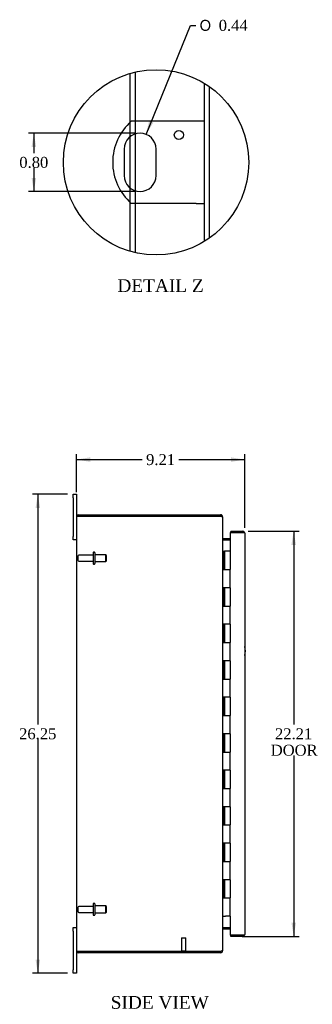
# Model space of a CAD drawing. Header units: inches. Extents: x 6 to 148, y 5 to 99.
# Tile 2 of 7: x 6 to 22, y 33 to 87. Entities that reach past the tile are written whole.
import ezdxf
from ezdxf.enums import TextEntityAlignment as Align

# ---------------------------------------------------------------- set-up
doc = ezdxf.new("R2010")
doc.units = ezdxf.units.IN
doc.header["$MEASUREMENT"] = 0
doc.layers.get('0').update_dxf_attribs({"linetype": 'CONTINUOUS'})
for name, color, linetype in [('COM40153-1', 7, 'CONTINUOUS'), ('COM48438', 7, 'CONTINUOUS'), ('COM71780-10', 7, 'CONTINUOUS'), ('DEFAULT', 7, 'CONTINUOUS'), ('FET07710', 7, 'CONTINUOUS'), ('HNG10620-20B', 7, 'CONTINUOUS'), ('HNG10620-20C', 7, 'CONTINUOUS'), ('STD21878', 7, 'CONTINUOUS'), ('STD26094', 7, 'CONTINUOUS')]:
    doc.layers.add(name, color=color, linetype=linetype)
doc.styles.add('SEACAD_SOLID_EDGE_ANSI1_SY', font='txt')
doc.styles.add('SEACAD_TIMES_NEW_ROMAN', font='times.ttf')

# ---------------------------------------------------------------- blocks, each defined once
blk = doc.blocks.new('GDIMGGROUP5')
at = {"layer": 'DEFAULT', "linetype": 'Continuous'}
for points in [[(9.846, 62.52), (9.096, 62.395), (9.846, 62.27)], [(17.556, 62.52), (17.556, 62.27), (18.306, 62.395)]]:
    blk.add_hatch(color=136, dxfattribs=at).paths.add_polyline_path(points)
at = {"layer": 'DEFAULT', "color": 136, "linetype": 'Continuous'}
for p, q in [((9.096, 60.605), (9.096, 62.695)), ((18.306, 58.662), (18.306, 62.695)), ((9.096, 62.395), (12.695, 62.395)), ((14.707, 62.395), (18.306, 62.395))]:
    blk.add_line(p, q, dxfattribs=at)
at = {"layer": 'DEFAULT', "color": 136, "linetype": 'Continuous', "style": 'SEACAD_TIMES_NEW_ROMAN'}
blk.add_text('9.21', height=0.6, dxfattribs=at).set_placement((12.905, 62.695), align=Align.TOP_LEFT)
blk = doc.blocks.new('GDIMGGROUP6')
at = {"layer": 'DEFAULT', "linetype": 'Continuous'}
for points in [[(6.854, 59.743), (7.104, 59.743), (6.979, 60.493)], [(6.854, 34.993), (6.979, 34.243), (7.104, 34.993)]]:
    blk.add_hatch(color=136, dxfattribs=at).paths.add_polyline_path(points)
at = {"layer": 'DEFAULT', "color": 136, "linetype": 'Continuous'}
for p, q in [((8.609, 60.493), (6.679, 60.493)), ((6.979, 60.493), (6.979, 47.878)), ((6.979, 47.068), (6.979, 34.243)), ((8.609, 34.243), (6.679, 34.243))]:
    blk.add_line(p, q, dxfattribs=at)
at = {"layer": 'DEFAULT', "color": 136, "linetype": 'Continuous', "style": 'SEACAD_TIMES_NEW_ROMAN'}
blk.add_text('26.25', height=0.6, dxfattribs=at).set_placement((5.955, 47.668), align=Align.TOP_LEFT)
blk = doc.blocks.new('GDIMGGROUP21')
at = {"layer": 'DEFAULT', "linetype": 'Continuous'}
for points in [[(21.112, 57.72), (20.987, 58.47), (20.862, 57.72)], [(21.112, 37.015), (20.862, 37.015), (20.987, 36.265)]]:
    blk.add_hatch(color=136, dxfattribs=at).paths.add_polyline_path(points)
at = {"layer": 'DEFAULT', "color": 136, "linetype": 'Continuous'}
for p, q in [((18.498, 58.47), (21.287, 58.47)), ((20.987, 58.47), (20.987, 47.878)), ((20.987, 46.168), (20.987, 36.265)), ((18.169, 36.265), (21.287, 36.265))]:
    blk.add_line(p, q, dxfattribs=at)
at = {"layer": 'DEFAULT', "color": 136, "linetype": 'Continuous', "style": 'SEACAD_TIMES_NEW_ROMAN'}
for s, p in [('22.21', (19.964, 47.668)), ('DOOR', (19.729, 46.768))]:
    blk.add_text(s, height=0.6, dxfattribs=at).set_placement(p, align=Align.TOP_LEFT)
blk = doc.blocks.new('GDIMGGROUP27')
at = {"layer": 'DEFAULT', "linetype": 'Continuous'}
for points in [[(6.637, 79.535), (6.887, 79.535), (6.762, 80.285)], [(6.637, 77.835), (6.762, 77.085), (6.887, 77.835)]]:
    blk.add_hatch(color=136, dxfattribs=at).paths.add_polyline_path(points)
at = {"layer": 'DEFAULT', "color": 136, "linetype": 'Continuous'}
for p, q in [((12.277, 80.285), (6.462, 80.285)), ((6.762, 80.285), (6.762, 79.195)), ((6.762, 78.385), (6.762, 77.085)), ((12.277, 77.085), (6.462, 77.085))]:
    blk.add_line(p, q, dxfattribs=at)
at = {"layer": 'DEFAULT', "color": 136, "linetype": 'Continuous', "style": 'SEACAD_TIMES_NEW_ROMAN'}
blk.add_text('0.80', height=0.6, dxfattribs=at).set_placement((5.966, 78.985), align=Align.TOP_LEFT)
blk = doc.blocks.new('GDIMGGROUP28')
at = {"layer": 'DEFAULT', "linetype": 'Continuous'}
blk.add_hatch(color=136, dxfattribs=at).paths.add_polyline_path([(13.071, 80.963), (12.905, 80.221), (13.303, 80.869)])
at = {"layer": 'DEFAULT', "color": 136, "linetype": 'Continuous'}
for p, q in [((12.905, 80.221), (15.328, 86.195)), ((15.328, 86.195), (15.628, 86.195))]:
    blk.add_line(p, q, dxfattribs=at)
for s, style, p in [('O', 'SEACAD_SOLID_EDGE_ANSI1_SY', (15.838, 86.495)), ('0.44', 'SEACAD_TIMES_NEW_ROMAN', (16.882, 86.495))]:
    blk.add_text(s, height=0.6, dxfattribs=dict(at, style=style)).set_placement(p, align=Align.TOP_LEFT)

msp = doc.modelspace()

# ---------------------------------------------------------------- linework, layer by layer
at = {"color": 7}
msp.add_circle((13.451, 78.685), 5.075, dxfattribs=at)
at = {"layer": 'COM40153-1', "color": 7}
for p, q in [((15.645, 80.935), (12.093, 80.935)), ((16.077, 80.935), (15.645, 80.935)), ((11.703, 79.411), (11.703, 77.959)), ((13.451, 77.959), (13.451, 79.411)), ((15.645, 76.435), (12.093, 76.435)), ((15.645, 76.435), (16.077, 76.435))]:
    msp.add_line(p, q, dxfattribs=at)
msp.add_circle((14.701, 80.187), 0.25, dxfattribs=at)
for centre, radius, start, end in [((14.077, 78.685), 3, 131.4096, 228.5904), ((12.577, 79.411), 0.874, 0, 180), ((12.577, 77.959), 0.874, 180, 0), ((17.596, 51.908), 0.75, 341.2031, 18.7969)]:
    msp.add_arc(centre, radius, start, end, dxfattribs=at)
at = {"layer": 'COM48438', "color": 7}
for p, q in [((12.025, 83.555), (12.025, 80.873)), ((12.313, 83.631), (12.313, 80.935)), ((16.077, 83.028), (16.077, 74.342)), ((16.365, 82.84), (16.365, 74.53)), ((12.025, 80.873), (12.025, 80.088)), ((12.313, 80.935), (12.313, 80.244)), ((12.025, 80.088), (12.025, 77.281)), ((12.313, 80.244), (12.313, 77.126)), ((12.025, 77.281), (12.025, 76.496)), ((12.313, 77.126), (12.313, 76.435)), ((12.025, 76.496), (12.025, 73.814)), ((12.313, 76.435), (12.313, 73.739)), ((9.204, 59.368), (16.988, 59.368)), ((16.988, 59.296), (16.988, 59.368)), ((9.096, 59.26), (9.096, 35.476)), ((9.204, 59.296), (9.102, 59.296)), ((9.102, 59.296), (9.204, 59.296)), ((16.988, 59.296), (9.204, 59.296)), ((9.204, 59.296), (16.988, 59.296)), ((17.072, 59.26), (17.096, 59.26)), ((17.096, 59.26), (17.096, 59.235)), ((17.096, 59.234), (17.096, 35.501)), ((17.132, 58.065), (17.132, 57.993)), ((17.132, 58.065), (17.511, 58.065)), ((17.132, 57.993), (17.511, 57.993)), ((17.511, 57.979), (17.132, 57.979)), ((17.132, 36.756), (17.511, 36.756)), ((17.132, 36.743), (17.511, 36.743)), ((17.132, 36.671), (17.132, 36.743)), ((17.132, 36.671), (17.511, 36.671)), ((9.204, 35.44), (9.102, 35.44)), ((9.102, 35.44), (9.204, 35.44)), ((9.204, 35.44), (16.988, 35.44)), ((16.988, 35.44), (9.204, 35.44)), ((16.988, 35.368), (9.204, 35.368)), ((16.988, 35.44), (16.988, 35.368)), ((17.072, 35.476), (17.096, 35.476)), ((17.096, 35.5), (17.096, 35.476))]:
    msp.add_line(p, q, dxfattribs=at)
for centre, radius, start, end in [((9.204, 59.26), 0.108, 90, 160.5288), ((16.988, 59.26), 0.108, 0, 90), ((9.204, 59.26), 0.108, 160.5288, 180), ((16.988, 59.26), 0.036, 51.2767, 90), ((17.132, 58.101), 0.036, 180, 270), ((17.132, 58.101), 0.108, 259.6031, 270), ((17.132, 36.635), 0.108, 90, 100.3965), ((17.132, 36.635), 0.036, 90, 180), ((9.204, 35.476), 0.108, 180, 199.4712), ((9.204, 35.476), 0.108, 199.4712, 270), ((16.988, 35.476), 0.108, 270, 360), ((16.988, 35.476), 0.036, 270, 308.7233)]:
    msp.add_arc(centre, radius, start, end, dxfattribs=at)
for centre, start_param, end_param in [((9.204, 59.26), 2.801756, 3.141593), ((9.204, 35.476), 3.141593, 3.48143)]:
    msp.add_ellipse(centre, major_axis=(0.108, 0), ratio=0.997813, start_param=start_param, end_param=end_param, dxfattribs=at)
for points, knots in [([(16.988, 59.296), (17.002, 59.29), (17.017, 59.285), (17.043, 59.275), (17.055, 59.27), (17.075, 59.26), (17.083, 59.254), (17.093, 59.244), (17.096, 59.239), (17.096, 59.234)], [0, 0, 0, 0, 0.25, 0.25, 0.5, 0.5, 0.75, 0.75, 1, 1, 1, 1]), ([(17.096, 58.083), (17.096, 58.072), (17.097, 58.062), (17.099, 58.041), (17.101, 58.031), (17.104, 58.017), (17.106, 58.012), (17.109, 58.003), (17.111, 57.998), (17.116, 57.99), (17.119, 57.987), (17.123, 57.982), (17.125, 57.981), (17.129, 57.98), (17.13, 57.979), (17.132, 57.979)], [0, 0, 0, 0, 0.25, 0.25, 0.5, 0.5, 0.625, 0.625, 0.75, 0.75, 0.875, 0.875, 0.9375, 0.9375, 1, 1, 1, 1]), ([(17.132, 36.756), (17.13, 36.756), (17.129, 36.756), (17.125, 36.754), (17.123, 36.753), (17.119, 36.749), (17.116, 36.745), (17.111, 36.737), (17.109, 36.733), (17.106, 36.723), (17.104, 36.719), (17.101, 36.704), (17.099, 36.694), (17.097, 36.673), (17.096, 36.663), (17.096, 36.653)], [0, 0, 0, 0, 0.0625, 0.0625, 0.125, 0.125, 0.25, 0.25, 0.375, 0.375, 0.5, 0.5, 0.75, 0.75, 1, 1, 1, 1]), ([(17.096, 35.501), (17.096, 35.496), (17.093, 35.491), (17.083, 35.481), (17.075, 35.476), (17.055, 35.465), (17.043, 35.46), (17.017, 35.45), (17.002, 35.445), (16.988, 35.44)], [0, 0, 0, 0, 0.25, 0.25, 0.5, 0.5, 0.75, 0.75, 1, 1, 1, 1])]:
    msp.add_open_spline(points, degree=3, knots=knots, dxfattribs=at)
at = {"layer": 'COM71780-10', "color": 7}
for p, q in [((18.198, 58.398), (17.511, 58.398)), ((17.511, 58.398), (17.511, 57.368)), ((17.539, 58.47), (17.539, 58.398)), ((17.539, 58.47), (18.198, 58.47)), ((17.539, 58.398), (18.198, 58.398)), ((18.3, 58.398), (18.198, 58.398)), ((18.198, 58.398), (18.3, 58.398)), ((18.306, 58.362), (18.306, 36.373)), ((17.511, 37.368), (17.511, 36.337)), ((17.511, 36.337), (18.198, 36.337)), ((17.539, 36.265), (17.539, 36.337)), ((18.198, 36.337), (17.539, 36.337)), ((18.198, 36.265), (17.539, 36.265)), ((18.198, 36.337), (18.3, 36.337)), ((18.3, 36.337), (18.198, 36.337))]:
    msp.add_line(p, q, dxfattribs=at)
for centre, start, end in [((18.198, 58.362), 19.4712, 90), ((18.198, 58.362), 0, 19.4712), ((18.198, 36.373), 270, 340.5288), ((18.198, 36.373), 340.5288, 360)]:
    msp.add_arc(centre, 0.108, start, end, dxfattribs=at)
for centre, start_param, end_param in [((18.198, 58.362), 3.141593, 3.48143), ((18.198, 36.373), 2.801756, 3.141593)]:
    msp.add_ellipse(centre, major_axis=(-0.108, 0), ratio=0.997813, start_param=start_param, end_param=end_param, dxfattribs=at)
at = {"layer": 'FET07710', "color": 7}
for p, q in [((8.909, 60.305), (8.909, 60.493)), ((8.909, 60.493), (9.096, 60.493)), ((9.096, 60.493), (9.096, 60.305)), ((8.909, 60.305), (8.909, 58.18)), ((9.096, 60.305), (9.096, 59.26)), ((8.909, 57.993), (8.909, 58.18)), ((9.096, 57.993), (8.909, 57.993)), ((8.909, 36.555), (8.909, 36.743)), ((8.909, 36.743), (9.096, 36.743)), ((8.909, 36.555), (8.909, 34.43)), ((9.096, 35.476), (9.096, 34.43)), ((8.909, 34.243), (8.909, 34.43)), ((9.096, 34.243), (8.909, 34.243)), ((9.096, 34.43), (9.096, 34.243))]:
    msp.add_line(p, q, dxfattribs=at)
at = {"layer": 'HNG10620-20B', "color": 7}
for p, q in [((17.096, 57.368), (17.122, 57.368)), ((17.122, 57.368), (17.14, 57.368)), ((17.14, 57.368), (17.182, 57.368)), ((17.14, 57.368), (17.14, 56.368)), ((17.182, 57.368), (17.182, 56.368)), ((17.14, 56.368), (17.249, 56.368)), ((17.249, 56.368), (17.511, 56.368)), ((17.511, 55.368), (17.511, 56.368)), ((17.249, 55.368), (17.14, 55.368)), ((17.14, 55.368), (17.14, 54.368)), ((17.182, 55.368), (17.182, 54.368)), ((17.511, 55.368), (17.249, 55.368)), ((17.14, 54.368), (17.249, 54.368)), ((17.249, 54.368), (17.511, 54.368)), ((17.511, 53.368), (17.511, 54.368)), ((17.249, 53.368), (17.14, 53.368)), ((17.14, 53.368), (17.14, 52.368)), ((17.182, 53.368), (17.182, 52.368)), ((17.511, 53.368), (17.249, 53.368)), ((17.14, 52.368), (17.249, 52.368)), ((17.249, 52.368), (17.511, 52.368)), ((17.511, 51.368), (17.511, 52.368)), ((17.249, 51.368), (17.14, 51.368)), ((17.14, 51.368), (17.14, 50.368)), ((17.182, 51.368), (17.182, 50.368)), ((17.511, 51.368), (17.249, 51.368)), ((17.14, 50.368), (17.249, 50.368)), ((17.249, 50.368), (17.511, 50.368)), ((17.511, 49.368), (17.511, 50.368)), ((17.249, 49.368), (17.14, 49.368)), ((17.14, 49.368), (17.14, 48.368)), ((17.182, 49.368), (17.182, 48.368)), ((17.511, 49.368), (17.249, 49.368)), ((17.14, 48.368), (17.249, 48.368)), ((17.249, 48.368), (17.511, 48.368)), ((17.511, 47.368), (17.511, 48.368)), ((17.249, 47.368), (17.14, 47.368)), ((17.14, 47.368), (17.14, 46.368)), ((17.182, 47.368), (17.182, 46.368)), ((17.511, 47.368), (17.249, 47.368)), ((17.14, 46.368), (17.249, 46.368)), ((17.249, 46.368), (17.511, 46.368)), ((17.511, 45.368), (17.511, 46.368)), ((17.249, 45.368), (17.14, 45.368)), ((17.14, 45.368), (17.14, 44.368)), ((17.182, 45.368), (17.182, 44.368)), ((17.511, 45.368), (17.249, 45.368)), ((17.14, 44.368), (17.249, 44.368)), ((17.249, 44.368), (17.511, 44.368)), ((17.511, 43.368), (17.511, 44.368)), ((17.249, 43.368), (17.14, 43.368)), ((17.14, 43.368), (17.14, 42.368)), ((17.182, 43.368), (17.182, 42.368)), ((17.511, 43.368), (17.249, 43.368)), ((17.14, 42.368), (17.249, 42.368)), ((17.249, 42.368), (17.511, 42.368)), ((17.511, 41.368), (17.511, 42.368)), ((17.249, 41.368), (17.14, 41.368)), ((17.14, 41.368), (17.14, 40.368)), ((17.182, 41.368), (17.182, 40.368)), ((17.511, 41.368), (17.249, 41.368)), ((17.14, 40.368), (17.249, 40.368)), ((17.249, 40.368), (17.511, 40.368)), ((17.511, 39.368), (17.511, 40.368)), ((17.249, 39.368), (17.14, 39.368)), ((17.14, 39.368), (17.14, 38.368)), ((17.182, 39.368), (17.182, 38.368)), ((17.511, 39.368), (17.249, 39.368)), ((17.14, 38.368), (17.249, 38.368)), ((17.249, 38.368), (17.511, 38.368)), ((17.511, 37.368), (17.511, 38.368)), ((17.096, 37.368), (17.122, 37.368)), ((17.122, 37.368), (17.249, 37.368)), ((17.511, 37.368), (17.249, 37.368))]:
    msp.add_line(p, q, dxfattribs=at)
at = {"layer": 'HNG10620-20C', "color": 7}
for p, q in [((17.511, 57.368), (17.204, 57.368)), ((17.204, 57.368), (17.204, 56.368)), ((17.511, 57.368), (17.511, 56.368)), ((17.249, 56.368), (17.511, 56.368)), ((17.511, 55.368), (17.511, 56.368)), ((17.204, 55.368), (17.204, 54.368)), ((17.511, 55.368), (17.249, 55.368)), ((17.511, 55.368), (17.511, 54.368)), ((17.249, 54.368), (17.511, 54.368)), ((17.511, 53.368), (17.511, 54.368)), ((17.204, 53.368), (17.204, 52.368)), ((17.511, 53.368), (17.249, 53.368)), ((17.511, 53.368), (17.511, 52.368)), ((17.249, 52.368), (17.511, 52.368)), ((17.511, 51.368), (17.511, 52.368)), ((17.204, 51.368), (17.204, 50.368)), ((17.511, 51.368), (17.249, 51.368)), ((17.511, 51.368), (17.511, 50.368)), ((17.249, 50.368), (17.511, 50.368)), ((17.511, 49.368), (17.511, 50.368)), ((17.204, 49.368), (17.204, 48.368)), ((17.511, 49.368), (17.249, 49.368)), ((17.511, 49.368), (17.511, 48.368)), ((17.249, 48.368), (17.511, 48.368)), ((17.511, 47.368), (17.511, 48.368)), ((17.204, 47.368), (17.204, 46.368)), ((17.511, 47.368), (17.249, 47.368)), ((17.511, 47.368), (17.511, 46.368)), ((17.249, 46.368), (17.511, 46.368)), ((17.511, 45.368), (17.511, 46.368)), ((17.204, 45.368), (17.204, 44.368)), ((17.511, 45.368), (17.249, 45.368)), ((17.511, 45.368), (17.511, 44.368)), ((17.249, 44.368), (17.511, 44.368)), ((17.511, 43.368), (17.511, 44.368)), ((17.204, 43.368), (17.204, 42.368)), ((17.511, 43.368), (17.249, 43.368)), ((17.511, 43.368), (17.511, 42.368)), ((17.249, 42.368), (17.511, 42.368)), ((17.511, 41.368), (17.511, 42.368)), ((17.204, 41.368), (17.204, 40.368)), ((17.511, 41.368), (17.249, 41.368)), ((17.511, 41.368), (17.511, 40.368)), ((17.249, 40.368), (17.511, 40.368)), ((17.511, 39.368), (17.511, 40.368)), ((17.204, 39.368), (17.204, 38.368)), ((17.511, 39.368), (17.249, 39.368)), ((17.511, 39.368), (17.511, 38.368)), ((17.249, 38.368), (17.511, 38.368)), ((17.511, 37.368), (17.511, 38.368))]:
    msp.add_line(p, q, dxfattribs=at)
at = {"layer": 'STD21878', "color": 7}
for p, q in [((14.839, 36.19), (15.089, 36.19)), ((14.839, 36.19), (14.839, 35.471)), ((15.089, 35.471), (15.089, 36.19)), ((14.824, 35.471), (15.105, 35.471)), ((14.824, 35.471), (14.824, 35.44)), ((14.824, 35.44), (14.824, 35.44)), ((15.105, 35.44), (15.105, 35.471)), ((15.105, 35.44), (15.105, 35.44))]:
    msp.add_line(p, q, dxfattribs=at)
at = {"layer": 'STD26094', "color": 7}
for p, q in [((10.005, 57.288), (10.005, 56.698)), ((10.075, 57.318), (10.035, 57.318)), ((10.105, 57.288), (10.105, 56.698)), ((9.168, 57.098), (9.168, 56.888)), ((10.005, 57.158), (9.228, 57.158)), ((9.228, 56.828), (10.005, 56.828)), ((10.035, 56.668), (10.075, 56.668)), ((10.693, 57.18), (10.105, 57.18)), ((10.105, 56.805), (10.693, 56.805)), ((10.693, 57.18), (10.693, 56.805)), ((10.73, 57.143), (10.693, 57.18)), ((10.693, 56.805), (10.73, 56.843)), ((10.73, 56.843), (10.73, 57.143)), ((9.168, 37.848), (9.168, 37.638)), ((10.005, 37.908), (9.228, 37.908)), ((10.005, 38.038), (10.005, 37.448)), ((10.075, 38.068), (10.035, 38.068)), ((10.105, 38.038), (10.105, 37.448)), ((10.693, 37.93), (10.105, 37.93)), ((10.693, 37.93), (10.693, 37.555)), ((10.73, 37.893), (10.693, 37.93)), ((10.73, 37.593), (10.73, 37.893)), ((9.228, 37.578), (10.005, 37.578)), ((10.035, 37.418), (10.075, 37.418)), ((10.105, 37.555), (10.693, 37.555)), ((10.693, 37.555), (10.73, 37.593))]:
    msp.add_line(p, q, dxfattribs=at)
for centre, radius, start, end in [((10.035, 57.288), 0.03, 90, 180), ((10.075, 57.288), 0.03, 0, 90), ((9.228, 57.098), 0.06, 90, 180), ((9.228, 56.888), 0.06, 180, 270), ((10.035, 56.698), 0.03, 180, 270), ((10.075, 56.698), 0.03, 270, 0), ((9.228, 37.848), 0.06, 90, 180), ((10.035, 38.038), 0.03, 90, 180), ((10.075, 38.038), 0.03, 0, 90), ((9.228, 37.638), 0.06, 180, 270), ((10.035, 37.448), 0.03, 180, 270), ((10.075, 37.448), 0.03, 270, 0)]:
    msp.add_arc(centre, radius, start, end, dxfattribs=at)

# ---------------------------------------------------------------- block references
at = {"layer": 'DEFAULT', "color": 7}
for name in ['GDIMGGROUP28', 'GDIMGGROUP27', 'GDIMGGROUP5', 'GDIMGGROUP6', 'GDIMGGROUP21']:
    msp.add_blockref(name, (0, 0), dxfattribs=at)

# ---------------------------------------------------------------- texts
at = {"layer": 'DEFAULT', "color": 7, "style": 'SEACAD_TIMES_NEW_ROMAN'}
for s, p in [('DETAIL Z', (11.334, 72.279)), ('SIDE VIEW', (10.969, 32.994))]:
    msp.add_text(s, height=0.7, dxfattribs=at).set_placement(p, align=Align.TOP_LEFT)

doc.saveas('drawing.dxf')
